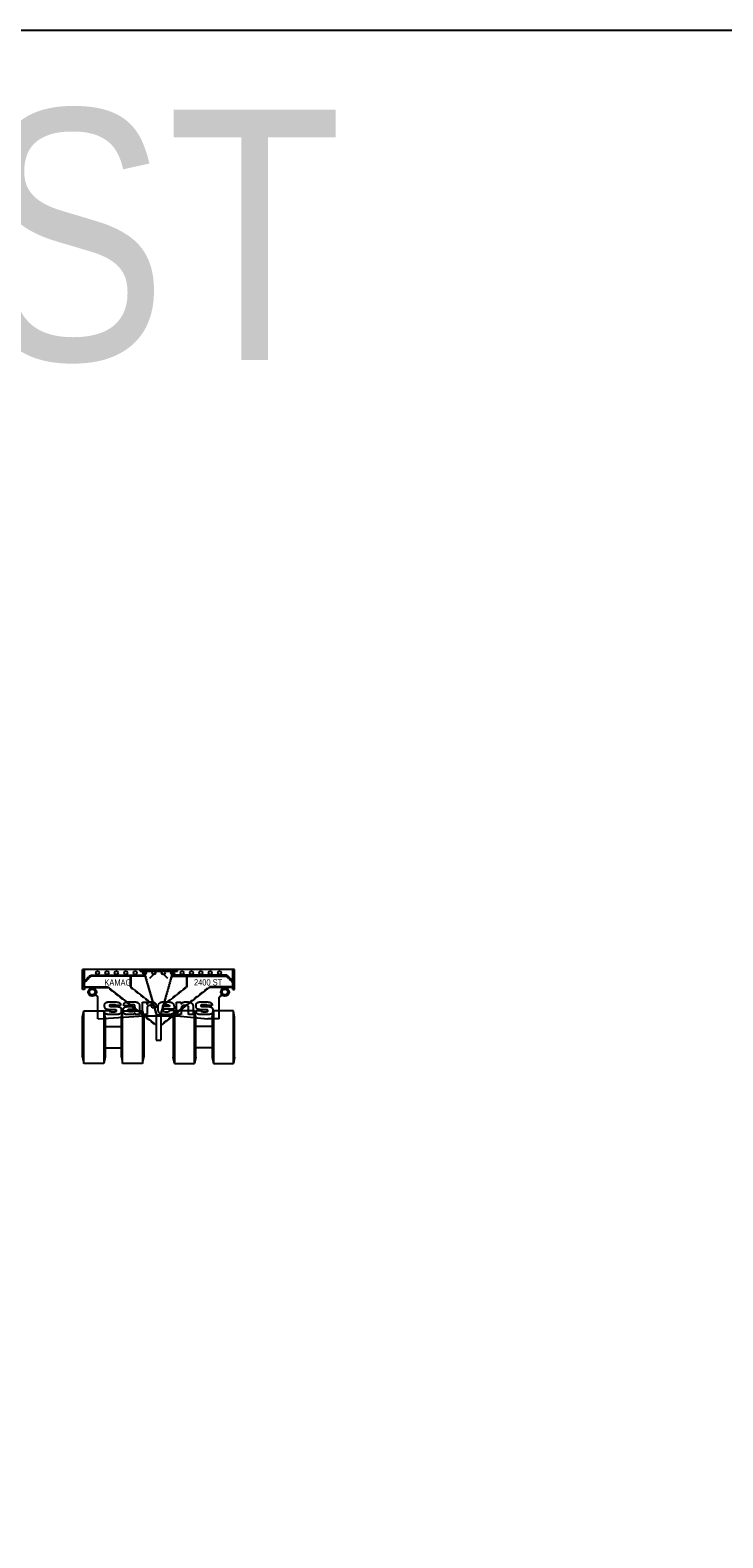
# Model space of a CAD drawing. Header units: millimetres. Extents: x -105000 to 107023, y -75000 to 15000.
# Tile 9 of 11: x 3289 to 14360, y -9077 to 15000. Entities that reach past the tile are written whole.
import ezdxf
from ezdxf.enums import TextEntityAlignment as Align

# ---------------------------------------------------------------- set-up
doc = ezdxf.new("R2010")
doc.units = ezdxf.units.MM
doc.linetypes.add('$0$SARCEN', pattern=[9.5, 5, -1.5, 1.5, -1.5])
doc.linetypes.add('$0$SARHID', pattern=[3.5, 2, -1.5])
doc.layers.get('Defpoints').update_dxf_attribs({"color": 210})
for name, color, linetype in [('$0$1', 1, '$0$SARHID'), ('$0$2', 2, 'Continuous'), ('$0$3', 3, '$0$SARCEN'), ('2', 2, 'Continuous')]:
    doc.layers.add(name, color=color, linetype=linetype)
doc.styles.add('$0$Arial Narrow', font='ARIALN.TTF')
doc.styles.add('Arial Narrow', font='ARIALN.TTF')

# ---------------------------------------------------------------- blocks, each defined once
blk = doc.blocks.new('$0$KAMAG K2400ST FRONT 01')
at = {"layer": '$0$1', "color": 8}
for p, q in [((-1185, -290), (-1185, 0)), ((-300, 0), (-300, -30)), ((300, -30), (300, 0)), ((1185, -290), (1185, 0)), ((-1185, -184), (-1091, -90)), ((-1083, -110), (-1185, -212)), ((-1091, -90), (-223, -90)), ((-217, -110), (-1083, -110)), ((-453, -110), (-453, -281)), ((-445, -110), (-445, -277)), ((-300, -30), (300, -30)), ((-240, -30), (-37, -730)), ((-25, -730), (-227, -30)), ((227, -30), (25, -730)), ((37, -730), (240, -30)), ((217, -110), (1083, -110)), ((1091, -90), (223, -90)), ((445, -110), (445, -277)), ((453, -110), (453, -281)), ((1083, -110), (1185, -212)), ((1185, -184), (1091, -90)), ((-1185, -280), (-808, -280)), ((-1070, -290), (-811, -290)), ((-811, -290), (-40, -896)), ((-808, -280), (-40, -883)), ((-453, -281), (-83, -572)), ((-445, -277), (-87, -559)), ((808, -280), (40, -883)), ((811, -290), (40, -896)), ((453, -281), (83, -572)), ((445, -277), (87, -559)), ((1185, -280), (808, -280)), ((1070, -290), (811, -290)), ((-40, -730), (-40, -1130)), ((40, -1130), (40, -730)), ((-40, -1130), (40, -1130))]:
    blk.add_line(p, q, dxfattribs=at)
at = {"layer": '$0$2'}
for centre in [(-975, -55), (-825, -55), (-675, -55), (-525, -55), (-375, -55), (-225, -55), (-75, -55), (75, -55), (225, -55), (375, -55), (525, -55), (675, -55), (825, -55), (975, -55)]:
    blk.add_circle(centre, 27.5, dxfattribs=at)
at = {"layer": '$0$3'}
for p, q in [((-1176, -70), (-1224, -70)), ((1176, -70), (1224, -70)), ((-1176, -280), (-1224, -280)), ((1176, -280), (1224, -280))]:
    blk.add_line(p, q, dxfattribs=at)
at = {"color": 0}
for p, q in [((-1215, -320), (-1215, 0)), ((1215, 0), (-1215, 0)), ((1215, -320), (1215, 0)), ((-1185, -320), (-1215, -320)), ((-1185, -290), (-1185, -320)), ((-1070, -290), (-1185, -290)), ((-1070, -290), (-1070, -296)), ((-1003, -416), (-1007, -402)), ((-980, -429), (-1003, -416)), ((-970, -790), (-970, -447)), ((970, -790), (970, -447)), ((980, -429), (1003, -416)), ((1003, -416), (1007, -402)), ((1070, -290), (1070, -296)), ((1185, -290), (1070, -290)), ((1185, -320), (1185, -290)), ((1185, -320), (1215, -320)), ((-866, -657), (-789, -657)), ((-774, -518), (-722, -518)), ((-705, -644), (-774, -644)), ((-702, -722), (-772, -722)), ((-743, -591), (-691, -591)), ((-743, -675), (-717, -675)), ((-607, -578), (-681, -578)), ((-565, -666), (-565, -649)), ((-485, -580), (-558, -580)), ((-440, -722), (-491, -722)), ((-413, -565), (-474, -566)), ((-469, -518), (-382, -518)), ((-455, -634), (-422, -634)), ((-432, -675), (-454, -675)), ((-378, -608), (-378, -591)), ((-374, -719), (-374, -696)), ((-304, -719), (-374, -719)), ((-304, -589), (-304, -719)), ((-257, -521), (-187, -521)), ((-257, -719), (-257, -521)), ((-182, -719), (-257, -719)), ((-187, -521), (-187, -559)), ((-187, -559), (-186, -559)), ((-182, -609), (-182, -719)), ((-39, -613), (-104, -613)), ((-8, -628), (-8, -609)), ((175, -592), (66, -592)), ((247, -637), (66, -637)), ((66, -637), (66, -648)), ((83, -518), (135, -518)), ((149, -722), (93, -722)), ((112, -675), (135, -675)), ((177, -653), (247, -653)), ((247, -603), (247, -637)), ((247, -653), (247, -661)), ((288, -521), (363, -521)), ((288, -719), (288, -521)), ((363, -719), (288, -719)), ((363, -521), (363, -553)), ((363, -553), (363, -553)), ((363, -619), (363, -719)), ((430, -576), (413, -576)), ((478, -719), (478, -605)), ((553, -719), (478, -719)), ((553, -605), (553, -719)), ((596, -657), (673, -657)), ((757, -644), (687, -644)), ((688, -518), (740, -518)), ((760, -722), (690, -722)), ((719, -591), (770, -591)), ((719, -675), (745, -675)), ((855, -578), (781, -578)), ((-958, -790), (-970, -790)), ((-958, -790), (-237, -740)), ((-237, -740), (293, -740)), ((40, -730), (-40, -730)), ((293, -740), (788, -790)), ((970, -790), (788, -790))]:
    blk.add_line(p, q, dxfattribs=at)
for centre, radius in [((-1060, -362), 66.5), ((-1060, -362), 45.5), ((1060, -362), 66.5), ((1060, -362), 45.5)]:
    blk.add_circle(centre, radius, dxfattribs=at)
for centre, start, end in [((-990, -447), 0, 60), ((990, -447), 120, 180)]:
    blk.add_arc(centre, 20, start, end, dxfattribs=at)
for points in [[(-772, -722), (-824, -722), (-866, -693), (-866, -657)], [(-864, -574), (-864, -557), (-851, -534), (-824, -522), (-795, -518), (-774, -518)], [(-774, -644), (-827, -644), (-864, -615), (-864, -574)], [(-789, -657), (-789, -663), (-784, -670), (-763, -675), (-743, -675)], [(-681, -578), (-684, -569), (-703, -565), (-770, -565), (-787, -569), (-787, -579)], [(-787, -579), (-787, -586), (-771, -591), (-743, -591)], [(-722, -518), (-673, -518), (-624, -529), (-607, -553), (-607, -578)], [(-717, -675), (-690, -675), (-673, -669), (-673, -652), (-686, -644), (-705, -644)], [(-596, -656), (-596, -695), (-638, -722), (-702, -722)], [(-691, -591), (-666, -591), (-629, -598), (-610, -609), (-599, -627), (-596, -644), (-596, -656)], [(-565, -649), (-565, -633), (-555, -612), (-540, -600), (-509, -594), (-481, -592), (-456, -592)], [(-491, -722), (-528, -722), (-565, -698), (-565, -666)], [(-558, -580), (-558, -542), (-519, -518), (-469, -518)], [(-493, -657), (-493, -645), (-477, -634), (-455, -634)], [(-454, -675), (-476, -675), (-493, -667), (-493, -657)], [(-456, -592), (-421, -592), (-388, -598), (-378, -608)], [(-374, -696), (-390, -712), (-413, -722), (-440, -722)], [(-377, -654), (-377, -662), (-383, -670), (-408, -675), (-432, -675)], [(-422, -634), (-393, -634), (-377, -642), (-377, -654)], [(-378, -591), (-378, -576), (-392, -565), (-413, -565)], [(-382, -518), (-344, -518), (-304, -554), (-304, -589)], [(-186, -559), (-175, -518), (-114, -518)], [(-139, -576), (-182, -576), (-182, -609)], [(-104, -613), (-104, -593), (-118, -576), (-139, -576)], [(-114, -518), (-74, -518), (-39, -555), (-39, -596)], [(-39, -596), (-39, -599), (-39, -613)], [(-8, -609), (-8, -582), (5, -545), (30, -526), (62, -518), (83, -518)], [(93, -722), (76, -722), (51, -719), (22, -707), (4, -687), (-8, -652), (-8, -628)], [(66, -592), (66, -580), (74, -569), (95, -565), (121, -565)], [(66, -648), (66, -664), (88, -675), (112, -675)], [(121, -565), (153, -565), (175, -575), (175, -592)], [(135, -518), (197, -518), (247, -553), (247, -603)], [(135, -675), (154, -675), (173, -668), (177, -660), (177, -653)], [(247, -661), (247, -679), (232, -704), (203, -717), (170, -722), (149, -722)], [(363, -553), (373, -533), (410, -518), (442, -518)], [(413, -576), (389, -576), (363, -598), (363, -619)], [(478, -605), (478, -576), (430, -576)], [(442, -518), (455, -518), (471, -519), (497, -523), (513, -529), (533, -542), (545, -560), (553, -587), (553, -605)], [(690, -722), (638, -722), (596, -693), (596, -657)], [(598, -574), (598, -557), (611, -534), (637, -522), (667, -518), (688, -518)], [(687, -644), (635, -644), (598, -615), (598, -574)], [(673, -657), (673, -663), (678, -670), (699, -675), (719, -675)], [(781, -578), (778, -569), (759, -565), (692, -565), (674, -569), (674, -579)], [(674, -579), (674, -586), (691, -591), (719, -591)], [(740, -518), (789, -518), (838, -529), (855, -553), (855, -578)], [(745, -675), (772, -675), (789, -669), (789, -652), (776, -644), (757, -644)], [(866, -656), (866, -695), (824, -722), (760, -722)], [(770, -591), (796, -591), (832, -598), (852, -609), (863, -627), (866, -644), (866, -656)]]:
    blk.add_open_spline(points, degree=2, dxfattribs=at)
blk.add_open_spline([(-474, -566), (-477, -566), (-485, -570), (-485, -580)], degree=2, knots=[0.611669, 0.611669, 0.611669, 1, 2, 2, 2], dxfattribs=at)
at = {"layer": '$0$2', "style": '$0$Arial Narrow'}
for s, p in [('KAMAG', (-651, -210)), ('2400 ST', (791, -206))]:
    blk.add_text(s, height=100, dxfattribs=at).set_placement(p, align=Align.MIDDLE)
blk = doc.blocks.new('$0$KAMAG K2400ST WHEEL FRONT 01')
at = {"layer": '$0$2'}
for p, q in [((-470, 0), (-470, 840)), ((-150, 840), (-150, 0)), ((150, 0), (150, 840)), ((470, 840), (470, 0))]:
    blk.add_line(p, q, dxfattribs=at)
at = {"color": 0}
for p, q in [((-490, 740), (-470, 840)), ((-490, 100), (-490, 740)), ((-470, 840), (-150, 840)), ((-130, 740), (-150, 840)), ((-130, 740), (-130, 100)), ((130, 740), (150, 840)), ((130, 100), (130, 740)), ((150, 840), (470, 840)), ((470, 840), (490, 740)), ((490, 740), (490, 100)), ((-130, 590), (130, 590)), ((-130, 250), (130, 250)), ((-490, 100), (-470, 0)), ((-150, 0), (-470, 0)), ((-130, 100), (-150, 0)), ((130, 100), (150, 0)), ((470, 0), (150, 0)), ((470, 0), (490, 100))]:
    blk.add_line(p, q, dxfattribs=at)
blk = doc.blocks.new('$0$K2400 ST (K24)_(7.1.2)_Simplified_FRONT')
at = {"layer": 'Defpoints'}
for p, q in [((-141, -141), (0, 0)), ((0, 0), (141, -141))]:
    blk.add_line(p, q, dxfattribs=at)
at = {"color": 0}
for name, p in [('$0$KAMAG K2400ST FRONT 01', (0, 0)), ('$0$KAMAG K2400ST WHEEL FRONT 01', (-725, -1500))]:
    blk.add_blockref(name, p, dxfattribs=at)
at = {"color": 0, "xscale": -1}
blk.add_blockref('$0$KAMAG K2400ST WHEEL FRONT 01', (725, -1500), dxfattribs=at)

msp = doc.modelspace()

# ---------------------------------------------------------------- linework, layer by layer
at = {"layer": 'Defpoints'}
msp.add_lwpolyline([(-15000, 15000), (15000, 15000), (15000, -15000), (-15000, -15000)], close=True, dxfattribs=at)

# ---------------------------------------------------------------- block references
at = {"layer": '2', "color": 0}
msp.add_blockref('$0$K2400 ST (K24)_(7.1.2)_Simplified_FRONT', (5342, 0), dxfattribs=at)

# ---------------------------------------------------------------- texts
at = {"layer": 'Defpoints', "insert": (0, 11153), "char_height": 4000, "attachment_point": 5, "style": 'Arial Narrow'}
msp.add_mtext_dynamic_manual_height_columns('K24_ST', width=467.55, gutter_width=10, heights=[0], dxfattribs=at)

doc.saveas('drawing.dxf')
